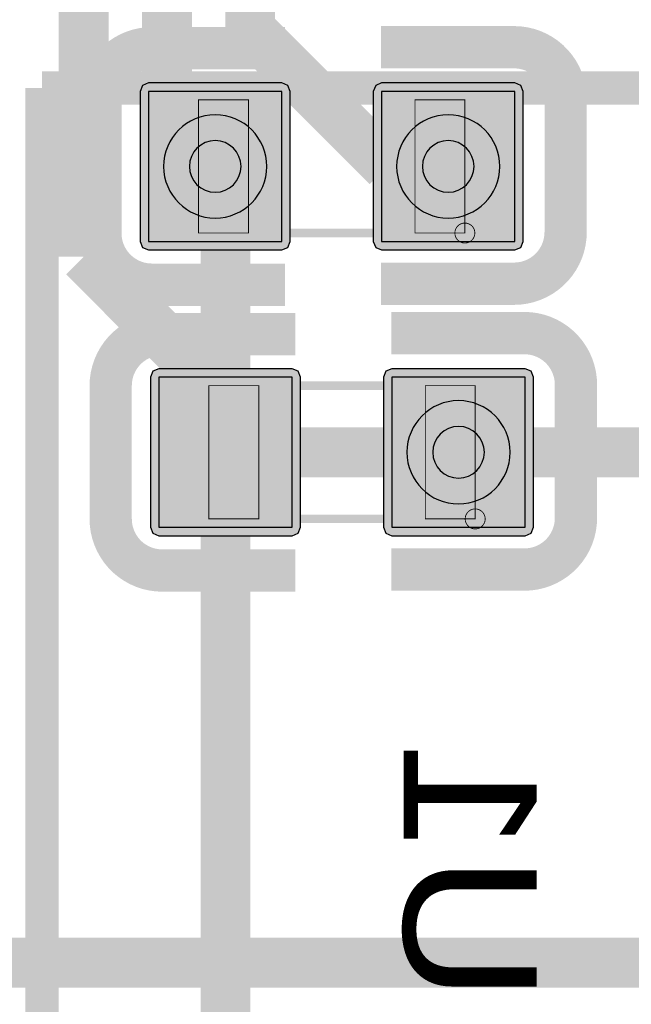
# Model space of a CAD drawing. Header units: millimetres. Extents: x -8 to 125, y -6 to 113.
# Tile 41 of 142: x 56.86 to 60.54, y 47.74 to 53.65. Entities that reach past the tile are written whole.
import ezdxf
from ezdxf.enums import TextEntityAlignment as Align

# ---------------------------------------------------------------- set-up
doc = ezdxf.new("R2010")
doc.units = ezdxf.units.MM
for name, color, linetype, true_color in [('Bottom Layer', 7, 'Continuous', 0x0000ff), ('Bottom Paste Mask Layer', 7, 'Continuous', 0x800000), ('Bottom Silkscreen Layer', 7, 'Continuous', 0x66cc33), ('Bottom Solder Mask Layer', 7, 'Continuous', 0xaa00ff), ('Component Marking Layer', 7, 'Continuous', 0x66ffcc), ('Component Shape Layer', 7, 'Continuous', 0x00cccc), ('Hole Layer', 7, 'Continuous', 0x222222), ('Multi-Layer', 7, 'Continuous', 0xc0c0c0), ('Pin Soldering Layer', 7, 'Continuous', 0xcc9999), ('Top Layer', 7, 'Continuous', 0xff0000), ('Top Silkscreen Layer', 7, 'Continuous', 0xffcc00)]:
    doc.layers.add(name, color=color, linetype=linetype, true_color=true_color)
doc.styles.get("Standard").update_dxf_attribs({"font": 'arial.ttf'})

msp = doc.modelspace()

# ---------------------------------------------------------------- hatches: boundary and pattern name
at = {"layer": 'Bottom Layer'}
for points in [[(58.4361, 52.3201), (58.4361, 53.2201), (57.6361, 53.2201), (57.6361, 52.3201)], [(59.8361, 52.3201), (59.8361, 53.2201), (59.0361, 53.2201), (59.0361, 52.3201)], [(58.498, 50.6041), (58.498, 51.5041), (57.698, 51.5041), (57.698, 50.6041)], [(59.8981, 50.6041), (59.8981, 51.5041), (59.0981, 51.5041), (59.0981, 50.6041)]]:
    msp.add_hatch(color=256, dxfattribs=at).paths.add_polyline_path(points)
at = {"layer": 'Bottom Paste Mask Layer'}
for points in [[(58.4361, 52.3201), (58.4361, 53.2201), (57.6361, 53.2201), (57.6361, 52.3201)], [(59.8361, 52.3201), (59.8361, 53.2201), (59.0361, 53.2201), (59.0361, 52.3201)], [(58.498, 50.6041), (58.498, 51.5041), (57.698, 51.5041), (57.698, 50.6041)], [(59.8981, 50.6041), (59.8981, 51.5041), (59.0981, 51.5041), (59.0981, 50.6041)]]:
    msp.add_hatch(color=256, dxfattribs=at).paths.add_polyline_path(points)
at = {"layer": 'Bottom Solder Mask Layer'}
for points in [[(58.4869, 52.3201), (58.4869, 53.2201), (58.472, 53.2561), (58.4361, 53.2709), (57.6361, 53.2709), (57.6001, 53.2561), (57.5853, 53.2201), (57.5853, 52.3201), (57.6001, 52.2842), (57.6361, 52.2693), (58.4361, 52.2693), (58.472, 52.2842)], [(59.8869, 52.3201), (59.8869, 53.2201), (59.872, 53.2561), (59.8361, 53.2709), (59.0361, 53.2709), (59.0002, 53.2561), (58.9853, 53.2201), (58.9853, 52.3201), (59.0002, 52.2842), (59.0361, 52.2693), (59.8361, 52.2693), (59.872, 52.2842)], [(58.5488, 50.6041), (58.5488, 51.5041), (58.534, 51.54), (58.498, 51.5549), (57.698, 51.5549), (57.6621, 51.54), (57.6472, 51.5041), (57.6472, 50.6041), (57.6621, 50.5682), (57.698, 50.5533), (58.498, 50.5533), (58.534, 50.5682)], [(59.9489, 50.6041), (59.9489, 51.5041), (59.934, 51.54), (59.8981, 51.5549), (59.0981, 51.5549), (59.0622, 51.54), (59.0473, 51.5041), (59.0473, 50.6041), (59.0622, 50.5682), (59.0981, 50.5533), (59.8981, 50.5533), (59.934, 50.5682)]]:
    msp.add_hatch(color=256, dxfattribs=at).paths.add_polyline_path(points)
at = {"layer": 'Component Marking Layer'}
for points in [[(59.4761, 52.3701, 1), (59.5961, 52.3701, 1)], [(59.5381, 50.6541, 1), (59.6581, 50.6541, 1)]]:
    msp.add_hatch(color=256, dxfattribs=at).paths.add_polyline_path(points)
at = {"layer": 'Pin Soldering Layer'}
for points in [[(57.9361, 52.3701), (57.9361, 53.1701), (58.2361, 53.1701), (58.2361, 52.3701)], [(59.5361, 52.3701), (59.5361, 53.1701), (59.2361, 53.1701), (59.2361, 52.3701)], [(57.9981, 50.6541), (57.9981, 51.4541), (58.2981, 51.4541), (58.2981, 50.6541)], [(59.5981, 50.6541), (59.5981, 51.4541), (59.2981, 51.4541), (59.2981, 50.6541)]]:
    msp.add_hatch(color=256, dxfattribs=at).paths.add_polyline_path(points)

# ---------------------------------------------------------------- linework, layer by layer
at = {"layer": 'Bottom Layer'}
for points in [[(58.4361, 52.3201), (58.4361, 53.2201), (57.6361, 53.2201), (57.6361, 52.3201)], [(59.8361, 52.3201), (59.8361, 53.2201), (59.0361, 53.2201), (59.0361, 52.3201)], [(58.498, 50.6041), (58.498, 51.5041), (57.698, 51.5041), (57.698, 50.6041)], [(59.8981, 50.6041), (59.8981, 51.5041), (59.0981, 51.5041), (59.0981, 50.6041)]]:
    msp.add_lwpolyline(points, close=True, dxfattribs=at)
at = {"layer": 'Bottom Layer', "const_width": 0.3}
for points in [[(58.0361, 52.7701), (58.098, 52.7082)], [(58.098, 52.7082), (58.098, 51.0541)], [(58.098, 51.0541), (58.098, 46.4054)], [(60.7701, 51.0541), (59.4981, 51.0541)]]:
    msp.add_lwpolyline(points, dxfattribs=at)
at = {"layer": 'Bottom Paste Mask Layer'}
for points in [[(58.4361, 52.3201), (58.4361, 53.2201), (57.6361, 53.2201), (57.6361, 52.3201)], [(59.8361, 52.3201), (59.8361, 53.2201), (59.0361, 53.2201), (59.0361, 52.3201)], [(58.498, 50.6041), (58.498, 51.5041), (57.698, 51.5041), (57.698, 50.6041)], [(59.8981, 50.6041), (59.8981, 51.5041), (59.0981, 51.5041), (59.0981, 50.6041)]]:
    msp.add_lwpolyline(points, close=True, dxfattribs=at)
at = {"layer": 'Bottom Silkscreen Layer', "const_width": 0.254}
for points in [[(59.0317, 53.4856), (59.8317, 53.4856)], [(59.0317, 53.4856), (59.8317, 53.4856)], [(58.4558, 53.4798), (57.6559, 53.4798)], [(58.4558, 53.4798), (57.6559, 53.4798)], [(57.3461, 53.1699), (57.3461, 52.3699)], [(57.3461, 53.1699), (57.3461, 52.3699)], [(60.1416, 53.1757), (60.1416, 52.3758)], [(60.1416, 53.1757), (60.1416, 52.3758)], [(59.0317, 52.066), (59.8317, 52.066)], [(59.0317, 52.066), (59.8317, 52.066)], [(58.4558, 52.0601), (57.6559, 52.0601)], [(58.4558, 52.0601), (57.6559, 52.0601)], [(59.0937, 51.7695), (59.8937, 51.7695)], [(59.0937, 51.7695), (59.8937, 51.7695)], [(58.5178, 51.7637), (57.7178, 51.7637)], [(58.5178, 51.7637), (57.7178, 51.7637)], [(57.4081, 51.4539), (57.4081, 50.6538)], [(57.4081, 51.4539), (57.4081, 50.6538)], [(60.2035, 51.4597), (60.2035, 50.6597)], [(60.2035, 51.4597), (60.2035, 50.6597)], [(58.5178, 50.3441), (57.7178, 50.3441)], [(58.5178, 50.3441), (57.7178, 50.3441)], [(59.0937, 50.3499), (59.8937, 50.3499)], [(59.0937, 50.3499), (59.8937, 50.3499)]]:
    msp.add_lwpolyline(points, dxfattribs=at)
for points in [[(60.1416, 53.1757, 0.414214), (59.8318, 53.4856)], [(60.1416, 53.1757, 0.414214), (59.8318, 53.4856)], [(57.6559, 53.4798, 0.414239), (57.3461, 53.1699)], [(57.6559, 53.4798, 0.414239), (57.3461, 53.1699)], [(57.3461, 52.3699, 0.414214), (57.6559, 52.0601)], [(57.3461, 52.3699, 0.414214), (57.6559, 52.0601)], [(59.8318, 52.0659, 0.414239), (60.1416, 52.3758)], [(59.8318, 52.0659, 0.414239), (60.1416, 52.3758)], [(60.2036, 51.4597, 0.414214), (59.8938, 51.7695)], [(60.2036, 51.4597, 0.414214), (59.8938, 51.7695)], [(57.7179, 51.7637, 0.414239), (57.4081, 51.4539)], [(57.7179, 51.7637, 0.414239), (57.4081, 51.4539)], [(57.4081, 50.6539, 0.414214), (57.7179, 50.3441)], [(57.4081, 50.6539, 0.414214), (57.7179, 50.3441)], [(59.8938, 50.3499, 0.414239), (60.2036, 50.6597)], [(59.8938, 50.3499, 0.414239), (60.2036, 50.6597)]]:
    msp.add_lwpolyline(points, format="xyb", dxfattribs=at)
at = {"layer": 'Bottom Solder Mask Layer'}
for points in [[(58.4869, 52.3201), (58.4869, 53.2201), (58.472, 53.2561), (58.4361, 53.2709), (57.6361, 53.2709), (57.6001, 53.2561), (57.5853, 53.2201), (57.5853, 52.3201), (57.6001, 52.2842), (57.6361, 52.2693), (58.4361, 52.2693), (58.472, 52.2842)], [(59.8869, 52.3201), (59.8869, 53.2201), (59.872, 53.2561), (59.8361, 53.2709), (59.0361, 53.2709), (59.0002, 53.2561), (58.9853, 53.2201), (58.9853, 52.3201), (59.0002, 52.2842), (59.0361, 52.2693), (59.8361, 52.2693), (59.872, 52.2842)], [(58.5488, 50.6041), (58.5488, 51.5041), (58.534, 51.54), (58.498, 51.5549), (57.698, 51.5549), (57.6621, 51.54), (57.6472, 51.5041), (57.6472, 50.6041), (57.6621, 50.5682), (57.698, 50.5533), (58.498, 50.5533), (58.534, 50.5682)], [(59.9489, 50.6041), (59.9489, 51.5041), (59.934, 51.54), (59.8981, 51.5549), (59.0981, 51.5549), (59.0622, 51.54), (59.0473, 51.5041), (59.0473, 50.6041), (59.0622, 50.5682), (59.0981, 50.5533), (59.8981, 50.5533), (59.934, 50.5682)]]:
    msp.add_lwpolyline(points, close=True, dxfattribs=at)
at = {"layer": 'Component Marking Layer', "const_width": 0.00508}
for points in [[(59.4761, 52.3701, 1), (59.5961, 52.3701, 1)], [(59.5381, 50.6541, 1), (59.6581, 50.6541, 1)]]:
    msp.add_lwpolyline(points, format="xyb", close=True, dxfattribs=at)
at = {"layer": 'Component Shape Layer', "const_width": 0.0508}
for points in [[(59.5361, 52.3701), (59.5361, 53.1701), (57.9361, 53.1701), (57.9361, 52.3701)], [(59.5361, 52.3701), (59.5361, 53.1701), (57.9361, 53.1701), (57.9361, 52.3701)], [(59.5981, 50.6541), (59.5981, 51.4541), (57.9981, 51.4541), (57.9981, 50.6541)], [(59.5981, 50.6541), (59.5981, 51.4541), (57.9981, 51.4541), (57.9981, 50.6541)]]:
    msp.add_lwpolyline(points, close=True, dxfattribs=at)
at = {"layer": 'Hole Layer'}
for points in [[(57.8811, 52.7701, 1), (58.1911, 52.7701, 1)], [(59.2811, 52.7701, 1), (59.5911, 52.7701, 1)], [(59.3431, 51.0541, 1), (59.6531, 51.0541, 1)]]:
    msp.add_lwpolyline(points, format="xyb", close=True, dxfattribs=at)
at = {"layer": 'Multi-Layer'}
for points in [[(57.7261, 52.7701, 1), (58.3461, 52.7701, 1)], [(59.1261, 52.7701, 1), (59.7461, 52.7701, 1)], [(59.1881, 51.0541, 1), (59.8081, 51.0541, 1)]]:
    msp.add_lwpolyline(points, format="xyb", close=True, dxfattribs=at)
at = {"layer": 'Pin Soldering Layer', "const_width": 0.00508}
for points in [[(57.9361, 52.3701), (57.9361, 53.1701), (58.2361, 53.1701), (58.2361, 52.3701)], [(57.9361, 52.3701), (57.9361, 53.1701), (58.2361, 53.1701), (58.2361, 52.3701)], [(59.5361, 52.3701), (59.5361, 53.1701), (59.2361, 53.1701), (59.2361, 52.3701)], [(59.5361, 52.3701), (59.5361, 53.1701), (59.2361, 53.1701), (59.2361, 52.3701)], [(57.9981, 50.6541), (57.9981, 51.4541), (58.2981, 51.4541), (58.2981, 50.6541)], [(57.9981, 50.6541), (57.9981, 51.4541), (58.2981, 51.4541), (58.2981, 50.6541)], [(59.5981, 50.6541), (59.5981, 51.4541), (59.2981, 51.4541), (59.2981, 50.6541)], [(59.5981, 50.6541), (59.5981, 51.4541), (59.2981, 51.4541), (59.2981, 50.6541)]]:
    msp.add_lwpolyline(points, close=True, dxfattribs=at)
at = {"layer": 'Top Layer', "const_width": 0.3}
for points in [[(57.2461, 54.54), (57.2461, 52.2281)], [(57.746, 54.54), (57.746, 53.2522)], [(58.2461, 54.54), (58.2461, 53.5941)], [(58.2461, 53.5941), (59.0701, 52.7701)], [(57.746, 53.2522), (58.1661, 52.8321)], [(59.0701, 52.7701), (59.4361, 52.7701)], [(57.2461, 52.2281), (58.4201, 51.0541)], [(58.4201, 51.0541), (59.4361, 51.0541)], [(55.6962, 47.9901), (61.9601, 47.9901)]]:
    msp.add_lwpolyline(points, dxfattribs=at)
at = {"layer": 'Top Silkscreen Layer', "const_width": 0.2}
for points in [[(56.9961, 53.2401), (56.9961, 40.7401)], [(69.4961, 53.2401), (56.9961, 53.2401)], [(56.9961, 53.2401), (56.9961, 40.7401)], [(69.4961, 53.2401), (56.9961, 53.2401)]]:
    msp.add_lwpolyline(points, dxfattribs=at)

# ---------------------------------------------------------------- texts
at = {"layer": 'Bottom Silkscreen Layer', "text_generation_flag": 2, "width": 1.1}
msp.add_text('U1', height=0.8001, rotation=-810, dxfattribs=at).set_placement((58.9281, 47.7521), align=Align.BOTTOM_LEFT)

doc.saveas('drawing.dxf')
